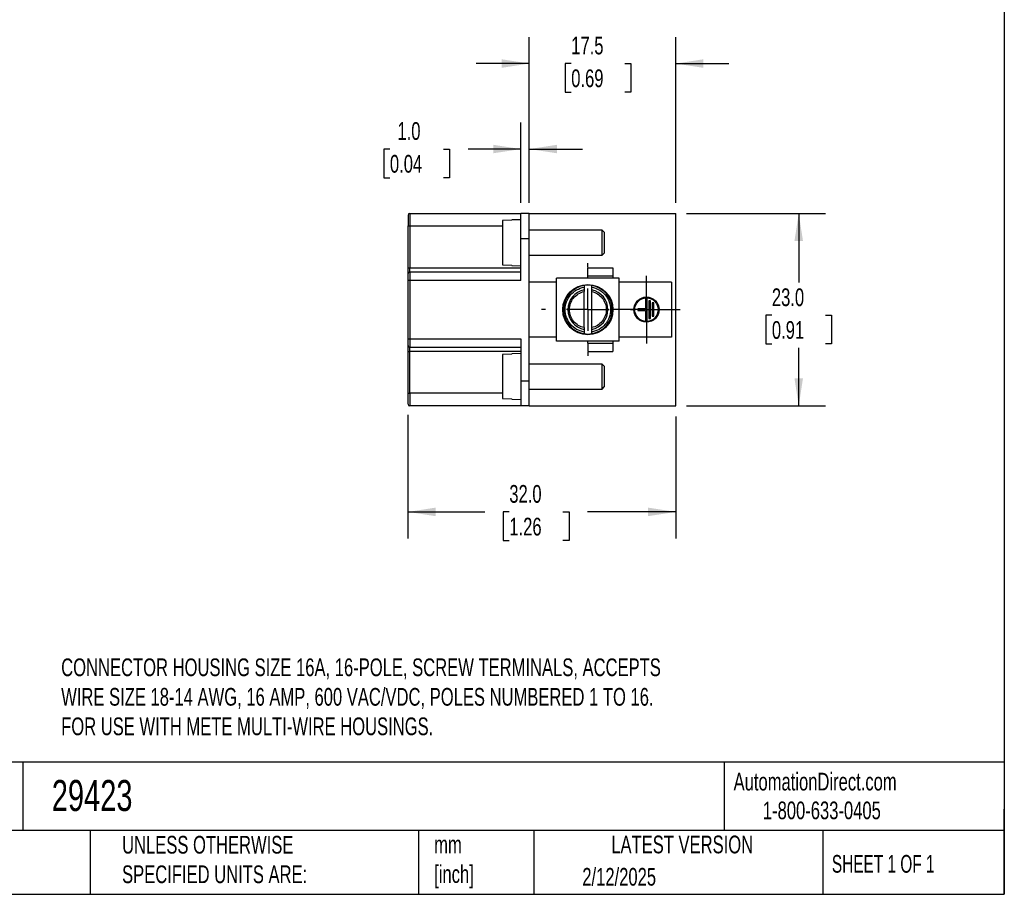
# Model space of a CAD drawing. Header units: millimetres. Extents: x 6 to 273, y 6 to 210.
# Tile 6 of 11: x 155 to 273, y 6 to 111. Entities that reach past the tile are written whole.
import ezdxf

# ---------------------------------------------------------------- set-up
doc = ezdxf.new("R2010")
doc.units = ezdxf.units.MM
doc.linetypes.add('SLD-Center', pattern=[19.05, 15.24, -1.27, 1.27, -1.27])
doc.linetypes.add('SLD-Solid', pattern=[0])
doc.layers.add('CENTER', color=40, linetype='SLD-Center')
doc.layers.add('DIMENSIONS', color=140, linetype='SLD-Solid', lineweight=25)
doc.layers.add('TEXT', color=140, linetype='SLD-Solid', lineweight=25)
doc.styles.add('SLDTEXTSTYLE0', font='TXT', dxfattribs={"width": 0.7})
doc.styles.add('SLDTEXTSTYLE1', font='TXT', dxfattribs={"width": 0.65})
doc.dimstyles.new('SLDDIMSTYLE0', dxfattribs={"dimtxt": 2.158008, "dimasz": 3.302, "dimexe": 0, "dimexo": 0.0625, "dimgap": 0.539502, "dimtad": 0, "dimtih": 1, "dimtoh": 1, "dimrnd": 1e-09, "dimzin": 4, "dimdsep": 46, "dimtxsty": 'SLDTEXTSTYLE0', "dimsah": 1, "dimcen": 0.09, "dimadec": 0, "dimazin": 1, "dimtfac": 1, "dimtofl": 0, "dimtmove": 0, "dimatfit": 3, "dimfxl": 0, "dimfrac": 2, "dimtolj": 1, "dimtzin": 12, "dimarcsym": 0})
doc.dimstyles.new('SLDDIMSTYLE1', dxfattribs={"dimtxt": 2.158008, "dimasz": 3.302, "dimexe": 0, "dimexo": 0.0625, "dimgap": 0.539502, "dimtad": 0, "dimtih": 1, "dimtoh": 1, "dimrnd": 1e-09, "dimzin": 4, "dimdsep": 46, "dimtxsty": 'SLDTEXTSTYLE0', "dimsah": 1, "dimcen": 0.09, "dimadec": 0, "dimazin": 1, "dimtfac": 1, "dimtmove": 0, "dimatfit": 0, "dimfxl": 0, "dimfrac": 2, "dimtolj": 1, "dimtzin": 12, "dimarcsym": 0})
doc.dimstyles.new('SLDDIMSTYLE2', dxfattribs={"dimtxt": 2.158008, "dimasz": 3.302, "dimexe": 0, "dimexo": 0.0625, "dimgap": 0.539502, "dimtad": 0, "dimtih": 1, "dimtoh": 1, "dimrnd": 1e-09, "dimzin": 12, "dimdsep": 46, "dimtxsty": 'SLDTEXTSTYLE0', "dimsah": 1, "dimcen": 0.09, "dimadec": 0, "dimazin": 3, "dimtfac": 1, "dimtmove": 0, "dimatfit": 0, "dimfxl": 0, "dimfrac": 2, "dimtolj": 1, "dimtzin": 12, "dimarcsym": 0})

# ---------------------------------------------------------------- blocks, each defined once
blk = doc.blocks.new('_D_2')
at = {"layer": 'DIMENSIONS'}
for p, q in [((235.05, 87.72), (251.66, 87.72)), ((248.48, 87.72), (248.48, 79.46)), ((245.27, 75.55), (244.55, 75.55)), ((244.55, 75.55), (244.55, 72.12)), ((251.69, 75.55), (252.41, 75.55)), ((252.41, 75.55), (252.41, 72.12)), ((244.55, 72.12), (245.27, 72.12)), ((252.41, 72.12), (251.69, 72.12)), ((248.48, 64.72), (248.48, 71.64)), ((235.05, 64.72), (251.66, 64.72))]:
    blk.add_line(p, q, dxfattribs=at)
for points in [[(248.48, 87.72), (247.97, 84.42), (248.99, 84.42)], [(248.48, 64.72), (248.99, 68.03), (247.97, 68.03)]]:
    blk.add_solid(points, dxfattribs=at)
at = {"layer": 'DIMENSIONS', "char_height": 2.117, "attachment_point": 1, "style": 'SLDTEXTSTYLE0'}
for s, insert in [('23.0', (245.27, 78.76)), ('0.91', (245.27, 74.85))]:
    blk.add_mtext(s, dxfattribs=dict(at, insert=insert))
blk = doc.blocks.new('_D_3')
at = {"layer": 'DIMENSIONS'}
for p, q in [((216.28, 88.99), (216.28, 108.8)), ((233.78, 88.99), (233.78, 108.8)), ((216.28, 105.63), (209.93, 105.63)), ((221.29, 105.63), (220.56, 105.63)), ((220.56, 105.63), (220.56, 102.2)), ((227.7, 105.63), (228.42, 105.63)), ((228.42, 105.63), (228.42, 102.2)), ((233.78, 105.63), (240.13, 105.63)), ((220.56, 102.2), (221.29, 102.2)), ((228.42, 102.2), (227.7, 102.2))]:
    blk.add_line(p, q, dxfattribs=at)
for points in [[(216.28, 105.63), (212.98, 106.14), (212.98, 105.12)], [(233.78, 105.63), (237.08, 105.12), (237.08, 106.14)]]:
    blk.add_solid(points, dxfattribs=at)
at = {"layer": 'DIMENSIONS', "char_height": 2.117, "attachment_point": 1, "style": 'SLDTEXTSTYLE0'}
for s, insert in [('17.5', (221.29, 108.84)), ('0.69', (221.29, 104.93))]:
    blk.add_mtext(s, dxfattribs=dict(at, insert=insert))
blk = doc.blocks.new('_D_4')
at = {"layer": 'DIMENSIONS'}
for p, q in [((215.28, 88.99), (215.28, 98.59)), ((216.28, 88.99), (216.28, 98.59)), ((199.62, 95.41), (198.9, 95.41)), ((198.9, 95.41), (198.9, 91.98)), ((206.04, 95.41), (206.76, 95.41)), ((206.76, 95.41), (206.76, 91.98)), ((215.28, 95.41), (208.96, 95.41)), ((216.28, 95.41), (222.63, 95.41)), ((198.9, 91.98), (199.62, 91.98)), ((206.76, 91.98), (206.04, 91.98))]:
    blk.add_line(p, q, dxfattribs=at)
for points in [[(215.28, 95.41), (211.98, 95.92), (211.98, 94.91)], [(216.28, 95.41), (219.58, 94.91), (219.58, 95.92)]]:
    blk.add_solid(points, dxfattribs=at)
at = {"layer": 'DIMENSIONS', "char_height": 2.117, "attachment_point": 1, "style": 'SLDTEXTSTYLE0'}
for s, insert in [('1.0', (200.52, 98.63)), ('0.04', (199.62, 94.71))]:
    blk.add_mtext(s, dxfattribs=dict(at, insert=insert))
blk = doc.blocks.new('_D_5')
at = {"layer": 'DIMENSIONS'}
for p, q in [((201.78, 63.65), (201.78, 48.87)), ((233.78, 63.45), (233.78, 48.87)), ((201.78, 52.05), (210.97, 52.05)), ((213.89, 52.05), (213.17, 52.05)), ((213.17, 52.05), (213.17, 48.62)), ((220.3, 52.05), (221.03, 52.05)), ((221.03, 52.05), (221.03, 48.62)), ((233.78, 52.05), (223.23, 52.05)), ((213.17, 48.62), (213.89, 48.62)), ((221.03, 48.62), (220.3, 48.62))]:
    blk.add_line(p, q, dxfattribs=at)
for points in [[(201.78, 52.05), (205.08, 51.54), (205.08, 52.56)], [(233.78, 52.05), (230.48, 52.56), (230.48, 51.54)]]:
    blk.add_solid(points, dxfattribs=at)
at = {"layer": 'DIMENSIONS', "char_height": 2.117, "attachment_point": 1, "style": 'SLDTEXTSTYLE0'}
for s, insert in [('32.0', (213.89, 55.26)), ('1.26', (213.89, 51.35))]:
    blk.add_mtext(s, dxfattribs=dict(at, insert=insert))
blk = doc.blocks.new('SW_CENTERMARKSYMBOL_4')
at = {"layer": 'CENTER', "color": 0}
for p, q in [((0, 5.08), (0, 5.54)), ((0, 0), (0, 2.54)), ((-5.08, 0), (-5.54, 0)), ((0, 0), (-2.54, 0)), ((0, 0), (0, -2.54)), ((0, 0), (2.54, 0)), ((5.08, 0), (5.54, 0)), ((0, -5.08), (0, -5.54))]:
    blk.add_line(p, q, dxfattribs=at)
blk = doc.blocks.new('SW_CENTERMARKSYMBOL_5')
at = {"layer": 'CENTER', "color": 0}
for p, q in [((0, 2.54), (0, 4.04)), ((0, 0), (0, 2.54)), ((-2.54, 0), (-4.04, 0)), ((0, 0), (-2.54, 0)), ((0, 0), (0, -2.54)), ((0, 0), (2.54, 0)), ((2.54, 0), (4.04, 0)), ((0, -2.54), (0, -4.04))]:
    blk.add_line(p, q, dxfattribs=at)

msp = doc.modelspace()

# ---------------------------------------------------------------- linework, layer by layer
for p, q in [((201.981, 87.723), (201.981, 86.223)), ((201.981, 87.723), (215.281, 87.723)), ((216.281, 87.723), (215.281, 87.723)), ((215.281, 84.723), (215.281, 87.723)), ((216.281, 84.723), (216.281, 87.723)), ((216.281, 87.723), (233.781, 87.723)), ((233.781, 64.723), (233.781, 87.723)), ((201.781, 86.223), (201.981, 86.223)), ((201.781, 81.223), (201.781, 86.223)), ((201.981, 86.223), (201.981, 81.223)), ((201.981, 86.223), (213.081, 86.223)), ((214.181, 86.897), (213.081, 86.859)), ((213.081, 86.859), (213.081, 81.588)), ((215.281, 86.973), (214.181, 86.935)), ((214.181, 86.897), (214.181, 86.935)), ((224.981, 85.723), (216.281, 85.723)), ((225.281, 85.423), (224.981, 85.723)), ((224.981, 82.723), (224.981, 85.723)), ((225.281, 83.023), (225.281, 85.423)), ((215.281, 79.723), (215.281, 84.723)), ((215.281, 84.723), (216.281, 84.723)), ((216.281, 67.723), (216.281, 84.723)), ((216.281, 82.723), (224.981, 82.723)), ((224.981, 82.723), (225.281, 83.023)), ((201.781, 81.223), (201.981, 81.223)), ((201.981, 80.723), (201.981, 81.223)), ((201.981, 81.223), (215.281, 81.223)), ((213.081, 81.588), (214.181, 81.549)), ((214.181, 81.512), (214.181, 81.549)), ((214.181, 81.512), (215.281, 81.473)), ((223.281, 81.223), (226.281, 81.223)), ((223.281, 80.223), (223.281, 81.223)), ((226.281, 81.223), (226.281, 80.223)), ((201.981, 80.723), (201.981, 79.723)), ((201.981, 80.723), (215.281, 80.723)), ((226.281, 80.223), (223.281, 80.223)), ((223.281, 79.973), (223.281, 80.223)), ((226.281, 80.223), (226.281, 79.973)), ((201.981, 79.723), (201.781, 79.723)), ((201.781, 72.723), (201.781, 79.723)), ((201.981, 79.723), (201.981, 72.723)), ((215.281, 79.723), (201.981, 79.723)), ((219.531, 79.523), (216.281, 79.523)), ((219.531, 72.473), (219.531, 79.973)), ((227.031, 79.973), (219.531, 79.973)), ((222.831, 79.11), (222.831, 79.099)), ((222.831, 78.898), (222.831, 78.581)), ((223.731, 78.898), (223.731, 78.581)), ((227.031, 72.473), (227.031, 79.973)), ((233.281, 79.523), (227.031, 79.523)), ((233.281, 79.523), (233.281, 72.923)), ((222.831, 74.07), (222.831, 78.377)), ((223.731, 78.377), (223.731, 74.07)), ((230.381, 77.523), (230.181, 77.523)), ((230.181, 77.523), (230.181, 76.323)), ((230.381, 74.923), (230.381, 77.523)), ((230.581, 77.273), (230.581, 75.173)), ((230.781, 77.273), (230.581, 77.273)), ((230.781, 75.173), (230.781, 77.273)), ((230.981, 77.023), (230.981, 75.423)), ((231.181, 77.023), (230.981, 77.023)), ((231.181, 75.423), (231.181, 77.023)), ((229.231, 76.323), (229.231, 76.123)), ((230.181, 76.323), (229.231, 76.323)), ((229.231, 76.123), (230.181, 76.123)), ((230.181, 76.123), (230.181, 74.923)), ((230.981, 75.423), (231.181, 75.423)), ((230.181, 74.923), (230.381, 74.923)), ((230.581, 75.173), (230.781, 75.173)), ((222.831, 73.866), (222.831, 73.549)), ((222.831, 73.347), (222.831, 73.337)), ((223.731, 73.866), (223.731, 73.549)), ((223.731, 73.347), (223.731, 73.337)), ((201.781, 72.723), (201.981, 72.723)), ((201.981, 72.723), (201.981, 71.723)), ((201.981, 72.723), (215.281, 72.723)), ((215.281, 72.723), (215.281, 67.723)), ((219.531, 72.923), (216.281, 72.923)), ((227.031, 72.473), (219.531, 72.473)), ((223.281, 72.223), (223.281, 72.473)), ((223.281, 72.223), (226.281, 72.223)), ((223.281, 72.223), (223.281, 71.223)), ((226.281, 72.473), (226.281, 72.223)), ((226.281, 72.223), (226.281, 71.223)), ((233.281, 72.923), (227.031, 72.923)), ((201.781, 71.223), (201.981, 71.223)), ((201.781, 66.223), (201.781, 71.223)), ((201.981, 71.723), (215.281, 71.723)), ((201.981, 71.223), (201.981, 71.723)), ((215.281, 71.223), (201.981, 71.223)), ((201.981, 66.223), (201.981, 71.223)), ((214.181, 70.897), (213.081, 70.859)), ((213.081, 70.859), (213.081, 65.588)), ((215.281, 70.973), (214.181, 70.935)), ((214.181, 70.897), (214.181, 70.935)), ((223.281, 71.223), (226.281, 71.223)), ((224.981, 69.723), (216.281, 69.723)), ((225.281, 69.423), (224.981, 69.723)), ((224.981, 66.723), (224.981, 69.723)), ((225.281, 67.023), (225.281, 69.423)), ((215.281, 67.723), (216.281, 67.723)), ((215.281, 67.723), (215.281, 64.723)), ((216.281, 64.723), (216.281, 67.723)), ((201.781, 66.223), (201.981, 66.223)), ((201.981, 66.223), (201.981, 64.723)), ((213.081, 66.223), (201.981, 66.223)), ((216.281, 66.723), (224.981, 66.723)), ((224.981, 66.723), (225.281, 67.023)), ((213.081, 65.588), (214.181, 65.549)), ((214.181, 65.512), (214.181, 65.549)), ((214.181, 65.512), (215.281, 65.473)), ((215.281, 64.723), (201.981, 64.723)), ((216.281, 64.723), (215.281, 64.723)), ((216.281, 64.723), (233.781, 64.723))]:
    msp.add_line(p, q)
for centre, radius in [((223.281, 76.223), 3), ((230.281, 76.223), 1.5), ((230.281, 76.223), 1.4)]:
    msp.add_circle(centre, radius)
for centre, radius, start, end in [((201.981, 87.523), 0.2, 90, 180), ((201.981, 80.523), 0.2, 90, 180), ((223.281, 76.223), 2.911, 98.89282, 261.10717), ((223.281, 76.223), 2.921, 81.1387, 98.8613), ((223.281, 76.223), 2.911, 278.89283, 81.10717), ((223.281, 76.223), 2.4, 100.80692, 259.19308), ((223.281, 76.223), 2.4, 280.80692, 79.19308), ((223.281, 76.223), 2.921, 261.1387, 278.8613), ((201.981, 71.923), 0.2, 180, 270), ((201.981, 64.923), 0.2, 180, 270)]:
    msp.add_arc(centre, radius, start, end)
for points, knots in [([(201.781, 87.523), (201.781, 87.523), (201.781, 87.387), (201.781, 86.899), (201.781, 86.568), (201.781, 86.223)], [0, 0, 0, 0, 0.5, 0.5, 1, 1, 1, 1]), ([(201.781, 80.523), (201.781, 80.525), (201.781, 80.527), (201.781, 80.544), (201.781, 80.576), (201.781, 80.634), (201.781, 80.725), (201.781, 80.836), (201.781, 80.961), (201.781, 81.091), (201.781, 81.179), (201.781, 81.223)], [0, 0, 0, 0, 0.0801585, 0.159784, 0.2401538, 0.3698801, 0.5000943, 0.6298208, 0.7600352, 0.8798987, 1, 1, 1, 1]), ([(201.781, 79.723), (201.781, 79.749), (201.781, 79.799), (201.781, 79.874), (201.781, 79.947), (201.781, 80.046), (201.781, 80.166), (201.781, 80.293), (201.781, 80.397), (201.781, 80.47), (201.781, 80.515), (201.781, 80.521), (201.781, 80.523)], [0, 0, 0, 0, 0.060243, 0.1199994, 0.1798082, 0.2402069, 0.3699548, 0.5001294, 0.6298775, 0.7600523, 0.8799221, 1, 1, 1, 1]), ([(222.831, 73.549), (222.198, 73.656), (221.624, 73.983), (220.796, 74.962), (220.569, 75.582), (220.569, 76.865), (220.796, 77.485), (221.624, 78.464), (222.198, 78.791), (222.831, 78.898)], [0, 0, 0, 0, 0.25, 0.25, 0.5, 0.5, 0.75, 0.75, 1, 1, 1, 1]), ([(222.831, 79.099), (222.831, 79.095), (222.831, 79.071), (222.831, 78.997), (222.831, 78.948), (222.831, 78.898)], [0, 0, 0, 0, 0.5, 0.5, 1, 1, 1, 1]), ([(223.731, 79.099), (223.731, 79.095), (223.731, 79.071), (223.731, 78.997), (223.731, 78.948), (223.731, 78.898)], [0, 0, 0, 0, 0.5, 0.5, 1, 1, 1, 1]), ([(223.731, 78.898), (224.363, 78.791), (224.937, 78.464), (225.765, 77.485), (225.992, 76.865), (225.992, 75.582), (225.765, 74.962), (224.937, 73.983), (224.363, 73.656), (223.731, 73.549)], [0, 0, 0, 0, 0.25, 0.25, 0.5, 0.5, 0.75, 0.75, 1, 1, 1, 1]), ([(222.831, 74.07), (222.336, 74.173), (221.892, 74.444), (221.255, 75.228), (221.081, 75.718), (221.081, 76.729), (221.255, 77.219), (221.892, 78.003), (222.336, 78.274), (222.831, 78.377)], [0, 0, 0, 0, 0.25, 0.25, 0.5, 0.5, 0.75, 0.75, 1, 1, 1, 1]), ([(222.831, 78.581), (222.831, 78.581), (222.831, 78.558), (222.831, 78.483), (222.831, 78.43), (222.831, 78.377)], [0, 0, 0, 0, 0.5, 0.5, 1, 1, 1, 1]), ([(223.731, 78.581), (223.731, 78.581), (223.731, 78.558), (223.731, 78.483), (223.731, 78.43), (223.731, 78.377)], [0, 0, 0, 0, 0.5, 0.5, 1, 1, 1, 1]), ([(223.731, 78.377), (224.225, 78.274), (224.669, 78.003), (225.307, 77.219), (225.481, 76.729), (225.481, 75.718), (225.307, 75.228), (224.669, 74.444), (224.225, 74.173), (223.731, 74.07)], [0, 0, 0, 0, 0.25, 0.25, 0.5, 0.5, 0.75, 0.75, 1, 1, 1, 1]), ([(222.831, 74.07), (222.831, 74.017), (222.831, 73.964), (222.831, 73.889), (222.831, 73.866), (222.831, 73.866)], [0, 0, 0, 0, 0.5, 0.5, 1, 1, 1, 1]), ([(222.831, 73.549), (222.831, 73.499), (222.831, 73.45), (222.831, 73.376), (222.831, 73.352), (222.831, 73.347)], [0, 0, 0, 0, 0.5, 0.5, 1, 1, 1, 1]), ([(223.731, 74.07), (223.731, 74.017), (223.731, 73.964), (223.731, 73.889), (223.731, 73.866), (223.731, 73.866)], [0, 0, 0, 0, 0.5, 0.5, 1, 1, 1, 1]), ([(223.731, 73.549), (223.731, 73.499), (223.731, 73.45), (223.731, 73.376), (223.731, 73.352), (223.731, 73.347)], [0, 0, 0, 0, 0.5, 0.5, 1, 1, 1, 1]), ([(201.781, 71.923), (201.781, 71.924), (201.781, 71.925), (201.781, 71.936), (201.781, 71.954), (201.781, 71.988), (201.781, 72.05), (201.781, 72.154), (201.781, 72.281), (201.781, 72.423), (201.781, 72.573), (201.781, 72.673), (201.781, 72.723)], [0, 0, 0, 0, 0.060243, 0.1199994, 0.1798082, 0.2402069, 0.3699548, 0.5001294, 0.6298775, 0.7600523, 0.8799221, 1, 1, 1, 1]), ([(201.781, 71.223), (201.781, 71.253), (201.781, 71.311), (201.781, 71.398), (201.781, 71.499), (201.781, 71.611), (201.781, 71.722), (201.781, 71.813), (201.781, 71.877), (201.781, 71.916), (201.781, 71.921), (201.781, 71.923)], [0, 0, 0, 0, 0.0801585, 0.159784, 0.2401538, 0.3698801, 0.5000943, 0.6298208, 0.7600352, 0.8798987, 1, 1, 1, 1]), ([(201.781, 64.923), (201.781, 64.924), (201.781, 64.926), (201.781, 64.937), (201.781, 64.955), (201.781, 64.981), (201.781, 65.032), (201.781, 65.129), (201.781, 65.298), (201.781, 65.504), (201.781, 65.711), (201.781, 65.899), (201.781, 66.06), (201.781, 66.169), (201.781, 66.223)], [0, 0, 0, 0, 0.0482718, 0.0961507, 0.1439117, 0.1918317, 0.2401852, 0.3699851, 0.5000477, 0.6298477, 0.7599104, 0.8400977, 0.9196993, 1, 1, 1, 1])]:
    msp.add_open_spline(points, degree=3, knots=knots)
at = {"layer": 'TEXT'}
for p, q in [((273.05, 209.55), (273.05, 6.35)), ((273.05, 22.126), (6.35, 22.126)), ((155.759, 22.126), (155.759, 13.97)), ((239.575, 22.126), (239.575, 13.97)), ((273.05, 6.35), (273.05, 16.51)), ((273.05, 13.97), (6.35, 13.97)), ((163.78, 13.97), (163.78, 6.35)), ((203.024, 13.97), (203.024, 6.35)), ((216.812, 13.97), (216.812, 6.35)), ((251.349, 13.97), (251.349, 6.35)), ((6.35, 6.35), (273.05, 6.35))]:
    msp.add_line(p, q, dxfattribs=at)

# ---------------------------------------------------------------- block references
at = {"layer": 'CENTER'}
for name, p in [('SW_CENTERMARKSYMBOL_4', (223.281, 76.223)), ('SW_CENTERMARKSYMBOL_5', (230.281, 76.223))]:
    msp.add_blockref(name, p, dxfattribs=at)

# ---------------------------------------------------------------- texts
at = {"layer": 'TEXT'}
for s, insert, char_height, attachment_point, style in [('CONNECTOR HOUSING SIZE 16A, 16-POLE, SCREW TERMINALS, ACCEPTS ^JWIRE SIZE 18-14 AWG, 16 AMP, 600 VAC/VDC, POLES NUMBERED 1 TO 16. ^JFOR USE WITH METE MULTI-WIRE HOUSINGS.', (160.329, 34.538), 2.116667, 1, 'SLDTEXTSTYLE0'), ('29423', (159.208, 20.011), 3.7042, 1, 'SLDTEXTSTYLE0'), ('AutomationDirect.com', (240.695, 20.877), 2.11667, 1, 'SLDTEXTSTYLE0'), ('1-800-633-0405', (244.192, 17.437), 2.11667, 1, 'SLDTEXTSTYLE0'), ('UNLESS OTHERWISE ^JSPECIFIED UNITS ARE:', (167.608, 13.331), 2.11667, 1, 'SLDTEXTSTYLE0'), ('LATEST VERSION', (234.552, 13.364), 2.11667, 2, 'SLDTEXTSTYLE0'), ('mm^J[inch]', (204.907, 13.357), 2.1167, 1, 'SLDTEXTSTYLE0'), ('SHEET 1 OF 1', (252.441, 11.051), 2.11667, 1, 'SLDTEXTSTYLE1'), ('2/12/2025', (222.613, 9.503), 2.1167, 1, 'SLDTEXTSTYLE0')]:
    msp.add_mtext(s, dxfattribs=dict(at, insert=insert, char_height=char_height, attachment_point=attachment_point, style=style))

# ---------------------------------------------------------------- dimensions: what is measured, and where the dimension line sits
at = {"layer": 'DIMENSIONS'}
for base, p1, p2, dimstyle, picture, middle in [((216.281, 105.628), (233.781, 87.723), (216.281, 87.723), 'SLDDIMSTYLE2', '_D_3', (224.493, 105.628)), ((216.281, 95.414), (215.281, 87.723), (216.281, 87.723), 'SLDDIMSTYLE1', '_D_4', (202.83, 95.414)), ((201.781, 52.048), (233.781, 64.723), (201.781, 64.923), 'SLDDIMSTYLE0', '_D_5', (217.097, 52.048))]:
    dim = msp.add_linear_dim(base=base, p1=p1, p2=p2, dimstyle=dimstyle, dxfattribs=at)
    dim.commit()
    dim.dimension.update_dxf_attribs({"geometry": picture, "text_midpoint": middle, "dimtype": 160})
dim = msp.add_linear_dim(base=(248.48, 87.723), p1=(233.781, 64.723), p2=(233.781, 87.723), angle=90, dimstyle='SLDDIMSTYLE0', dxfattribs=at)
dim.commit()
dim.dimension.update_dxf_attribs({"geometry": '_D_2', "text_midpoint": (248.48, 75.549), "dimtype": 160})

doc.saveas('drawing.dxf')
